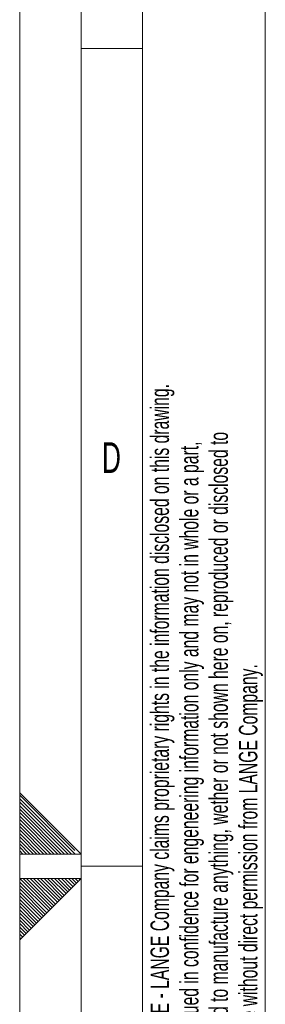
# Model space of a CAD drawing. Header units: millimetres. Extents: x 0 to 594, y 0 to 420.
# Tile 7 of 70: x 0 to 20, y 199 to 279. Entities that reach past the tile are written whole.
import ezdxf

# ---------------------------------------------------------------- set-up
doc = ezdxf.new("R2010")
doc.units = ezdxf.units.MM
doc.linetypes.add('CENTER', pattern=[10.16, 6.35, -1.27, 1.27, -1.27])
doc.styles.add('SLDTEXTSTYLE0', font='TXT', dxfattribs={"width": 0.638186})

# ---------------------------------------------------------------- blocks, each defined once
blk = doc.blocks.new('SW_NOTE_0')
at = {"color": 0, "linetype": 'Continuous', "lineweight": 0, "char_height": 1.5, "attachment_point": 1, "rotation": 90, "style": 'SLDTEXTSTYLE0'}
for s, insert in [('NOTICE - LANGE Company claims proprietary rights in the information disclosed on this drawing.', (-1.934, 0)), ('be used to manufacture anything, wether or not shown here on, reproduced or disclosed to', (2.866, 0)), ('It is issued in confidence for engeneering information only and may not in whole or a part,', (0.466, 0)), ('anyone without direct permission from LANGE Company.', (5.266, 0))]:
    blk.add_mtext(s, dxfattribs=dict(at, insert=insert))

msp = doc.modelspace()

# ---------------------------------------------------------------- linework, layer by layer
at = {"color": 133, "linetype": 'Continuous', "lineweight": 0}
for p, q in [((0, 420.00007), (0, 0)), ((5, 415.00007), (5, 5)), ((20, 410.00007), (20, 10)), ((10, 343.3334), (10, 276.66673)), ((5, 276.66673), (10, 276.66673)), ((10, 276.66673), (10, 210.00007)), ((0, 204.00007), (0, 216.00007)), ((0, 216.00007), (5, 211.00007)), ((5, 211.00007), (0, 211.00007)), ((5, 209.00007), (5, 211.00007)), ((5, 210.00007), (10, 210.00007)), ((10, 210.00007), (10, 143.33333)), ((5, 209.00007), (0, 209.00007)), ((0, 204.00007), (5, 209.00007))]:
    msp.add_line(p, q, dxfattribs=at)
at = {"color": 133, "linetype": 'CENTER', "lineweight": 0}
for p, q in [((0, 215.78827), (4.7882, 211.00007)), ((0, 215.50547), (4.5054, 211.00007)), ((0, 215.2226), (4.22253, 211.00007)), ((0, 214.93973), (3.93967, 211.00007)), ((0, 214.65693), (3.65687, 211.00007)), ((0, 214.37407), (3.374, 211.00007)), ((0, 214.09127), (3.0912, 211.00007)), ((0, 213.8084), (2.80833, 211.00007)), ((0, 213.52553), (2.52547, 211.00007)), ((0, 213.24273), (2.24267, 211.00007)), ((0, 212.95987), (1.9598, 211.00007)), ((0, 212.677), (1.67693, 211.00007)), ((0, 212.3942), (1.39413, 211.00007)), ((0, 212.11133), (1.11127, 211.00007)), ((0, 211.82847), (0.8284, 211.00007)), ((0, 211.54567), (0.5456, 211.00007)), ((0, 211.2628), (0.26273, 211.00007)), ((0, 208.7172), (2.3586, 206.35867)), ((0.00887, 208.9912), (2.5, 206.50007)), ((0.28287, 209.00007), (2.6414, 206.64147)), ((0.56567, 209.00007), (2.78287, 206.78293)), ((0.84853, 209.00007), (2.92427, 206.92433)), ((1.1314, 209.00007), (3.06567, 207.06573)), ((1.4142, 209.00007), (3.20713, 207.2072)), ((1.69707, 209.00007), (3.34853, 207.3486)), ((1.97987, 209.00007), (3.48993, 207.49)), ((2.26273, 209.00007), (3.6314, 207.63147)), ((2.5456, 209.00007), (3.7728, 207.77287)), ((2.8284, 209.00007), (3.9142, 207.91427)), ((3.11127, 209.00007), (4.05567, 208.05573)), ((3.39413, 209.00007), (4.19707, 208.19713)), ((3.67693, 209.00007), (4.33847, 208.33853)), ((3.9598, 209.00007), (4.47987, 208.47993)), ((4.24267, 209.00007), (4.62133, 208.6214)), ((4.52547, 209.00007), (4.76273, 208.7628)), ((4.80833, 209.00007), (4.90413, 208.9042)), ((0, 208.4344), (2.21713, 206.2172)), ((0, 208.15153), (2.07573, 206.0758)), ((0, 207.86867), (1.93433, 205.9344)), ((0, 207.58587), (1.79287, 205.79293)), ((0, 207.303), (1.65147, 205.65153)), ((0, 207.0202), (1.51007, 205.51013)), ((0, 206.73733), (1.3686, 205.36867)), ((0, 206.45447), (1.2272, 205.22727)), ((0, 206.17167), (1.0858, 205.08587)), ((0, 205.8888), (0.94433, 204.9444)), ((0, 205.60593), (0.80293, 204.803)), ((0, 205.32313), (0.66153, 204.6616)), ((0, 205.04027), (0.52013, 204.5202)), ((0, 204.7574), (0.37867, 204.37873)), ((0, 204.4746), (0.23727, 204.23733)), ((0, 204.19173), (0.09587, 204.09593))]:
    msp.add_line(p, q, dxfattribs=at)

# ---------------------------------------------------------------- block references
at = {"color": 72, "linetype": 'Continuous', "lineweight": 0}
msp.add_blockref('SW_NOTE_0', (12.58842, 194.03163), dxfattribs=at)

# ---------------------------------------------------------------- texts
at = {"color": 254, "linetype": 'Continuous', "lineweight": 0, "insert": (7.4701, 244.56814), "char_height": 2.50001, "attachment_point": 2, "style": 'SLDTEXTSTYLE0'}
msp.add_mtext('D', dxfattribs=at)

doc.saveas('drawing.dxf')
